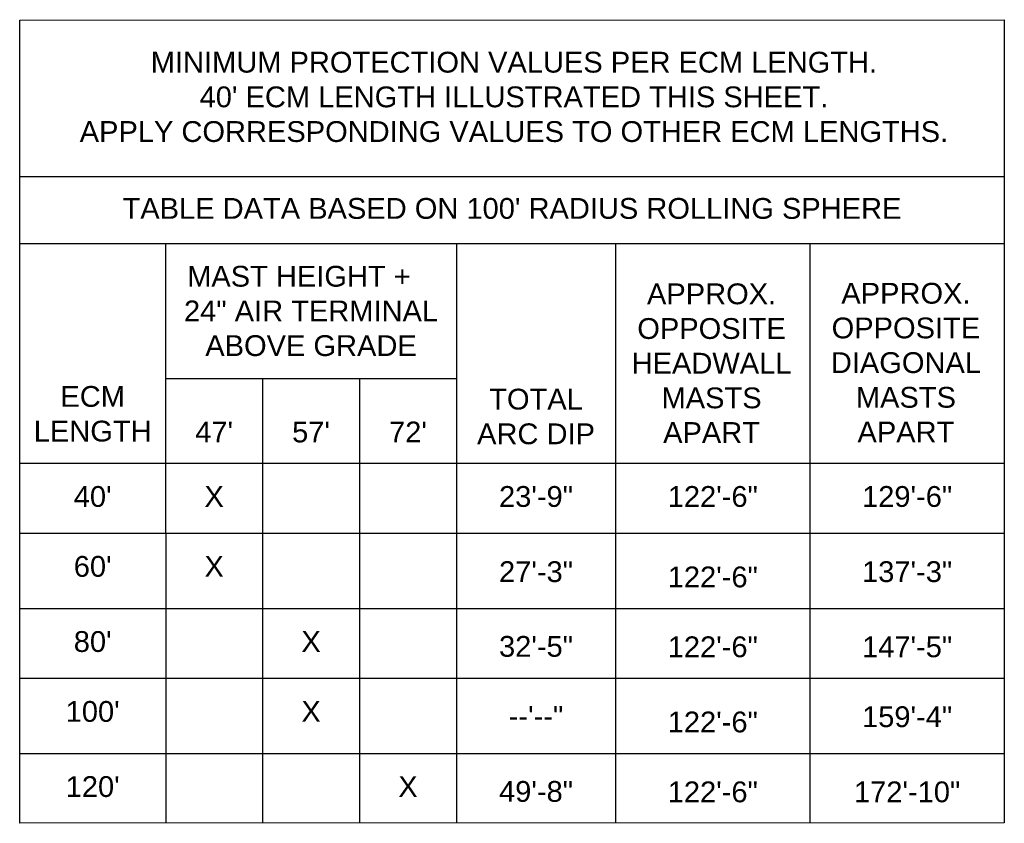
# Model space of a CAD drawing. Header units: inches. Extents: x -3 to 12799, y 241 to 11785.
# Tile 11 of 12: x 7428 to 8565, y 1060 to 1987. Entities that reach past the tile are written whole.
import ezdxf

# ---------------------------------------------------------------- set-up
doc = ezdxf.new("R2010")
doc.units = ezdxf.units.IN
doc.header["$MEASUREMENT"] = 0
doc.layers.add('E-ANNO-TEXT', color=7, linetype='Continuous', lineweight=18)
doc.layers.add('E-TEXT-STD', color=7, linetype='Continuous', lineweight=25)
doc.styles.get("Standard").update_dxf_attribs({"font": 'arial.ttf'})

msp = doc.modelspace()

# ---------------------------------------------------------------- linework, layer by layer
at = {"layer": 'E-TEXT-STD'}
for p, q in [((7428.32269, 1806.33579), (8564.50619, 1806.33579)), ((7428.32269, 1728.90263), (8564.50619, 1728.90263)), ((7596.75467, 1728.34351), (7596.78055, 1060.2201)), ((7932.25986, 1728.53735), (7932.28585, 1060.2201)), ((8115.98477, 1728.2462), (8115.98477, 1060.2201)), ((8340.24548, 1728.2462), (8340.24548, 1060.2201)), ((7596.78055, 1573.17162), (7932.28585, 1573.17162)), ((7708.61565, 1573.17162), (7708.61565, 1060.2201)), ((7820.45075, 1573.17162), (7820.45075, 1060.2201)), ((7428.32269, 1475.51393), (8564.50619, 1475.51393)), ((7428.32269, 1394.88958), (8564.50619, 1394.88958)), ((7428.32269, 1308.17919), (8564.50619, 1308.17919)), ((7428.32269, 1227.55484), (8564.50619, 1227.55484)), ((7428.32269, 1140.84445), (8564.50619, 1140.84445))]:
    msp.add_line(p, q, dxfattribs=at)
msp.add_lwpolyline([(7428.32269, 1986.60101), (8564.50619, 1987.25744), (8564.50619, 1060.87654), (7428.32269, 1060.2201)], close=True, dxfattribs=at)

# ---------------------------------------------------------------- texts
at = {"layer": 'E-ANNO-TEXT', "attachment_point": 1}
for s, width, heights, insert, char_height in [("\\pxqc;MINIMUM PROTECTION VALUES PER ECM LENGTH.\\P40' ECM LENGTH ILLUSTRATED THIS SHEET.\\PAPPLY CORRESPONDING VALUES TO OTHER ECM LENGTHS.", 1140.6646863, [130.74661], (7428.32269, 1950.24431), 23.9999999), ("\\pxqc;TABLE DATA BASED ON 100' RADIUS ROLLING SPHERE", 1136.1834958, [52.19131], (7428.32269, 1781.56312), 23.9999999), ('\\pxqc;MAST HEIGHT +    24" AIR TERMINAL ABOVE GRADE', 335.5052011, [114.02158], (7596.7564, 1703.29315), 23.9999999), ('\\pxqc;APPROX. OPPOSITE HEADWALL MASTS\\PAPART', 221.4311681, [205.35536], (8115.98477, 1683.00999), 23.9999999), ('\\pxqc;APPROX. OPPOSITE DIAGONAL MASTS\\PAPART', 221.4311681, [205.35536], (8340.24548, 1683.66643), 23.9999999), ('\\pxqc;ECM LENGTH', 168.4578592, [0], (7428.32269, 1564.66683), 23.9999999), ('\\pxqc;TOTAL ARC DIP', 183.6989215, [79.86851], (7932.28585, 1561.54336), 23.9999999), ("\\pxqc;47'", 111.8350995, [0], (7596.78055, 1523.63466), 24), ("\\pxqc;57'", 111.8350995, [0], (7708.61565, 1523.63466), 24), ("\\pxqc;72'", 111.8350995, [0], (7820.45075, 1523.63466), 24), ("\\pxqc;40'", 168.4578592, [0], (7428.32269, 1449.24194), 24), ('\\pxqc;X', 111.8350995, [0], (7596.78055, 1449.24194), 24), ('\\pxqc;23\'-9"', 183.6989215, [0], (7932.28585, 1449.24194), 23.9999999), ('\\pxqc;122\'-6"', 224.2607082, [0], (8115.98477, 1449.24194), 23.9999999), ('\\pxqc;129\'-6"', 224.2607082, [0], (8340.24548, 1449.24194), 23.9999999), ("\\pxqc;60'", 168.4578592, [0], (7428.32269, 1368.61759), 24), ('\\pxqc;X', 111.8350995, [0], (7596.78055, 1368.61759), 24), ('\\pxqc;27\'-3"', 183.6989215, [0], (7932.28585, 1362.53155), 23.9999999), ('\\pxqc;137\'-3"', 224.2607082, [0], (8340.24548, 1362.53155), 23.9999999), ('\\pxqc;122\'-6"', 224.2607082, [0], (8115.98477, 1356.44551), 23.9999999), ("\\pxqc;80'", 168.4578592, [0], (7428.32269, 1281.9072), 24), ('\\pxqc;X', 111.8350995, [0], (7708.61565, 1281.9072), 24), ('\\pxqc;32\'-5"', 183.6989215, [0], (7932.28585, 1276.33202), 23.9999999), ('\\pxqc;122\'-6"', 224.2607082, [0], (8115.98477, 1275.82116), 23.9999999), ('\\pxqc;147\'-5"', 224.2607082, [0], (8340.24548, 1275.82116), 23.9999999), ("\\pxqc;100'", 168.4578592, [0], (7428.32269, 1201.28285), 24), ('\\pxqc;X', 111.8350995, [0], (7708.61565, 1201.28285), 24), ('\\pxqc;--\'--"', 183.6989215, [0], (7932.29234, 1195.70767), 23.9999999), ('\\pxqc;159\'-4"', 224.2607082, [0], (8340.24548, 1195.19681), 23.9999999), ('\\pxqc;122\'-6"', 224.2607082, [0], (8115.98477, 1189.11077), 23.9999999), ("\\pxqc;120'", 168.4578592, [0], (7428.32269, 1114.57246), 24), ('\\pxqc;X', 111.8350995, [0], (7820.45075, 1114.57246), 24), ('\\pxqc;49\'-8"', 183.6989215, [0], (7932.28585, 1108.99728), 23.9999999), ('\\pxqc;122\'-6"', 224.2607082, [0], (8115.98477, 1108.48642), 23.9999999), ('\\pxqc;172\'-10"', 224.2607082, [0], (8340.24548, 1108.48642), 23.9999999)]:
    msp.add_mtext_dynamic_manual_height_columns(s, width=width, gutter_width=82.28571, heights=heights, dxfattribs=dict(at, insert=insert, char_height=char_height))

doc.saveas('drawing.dxf')
